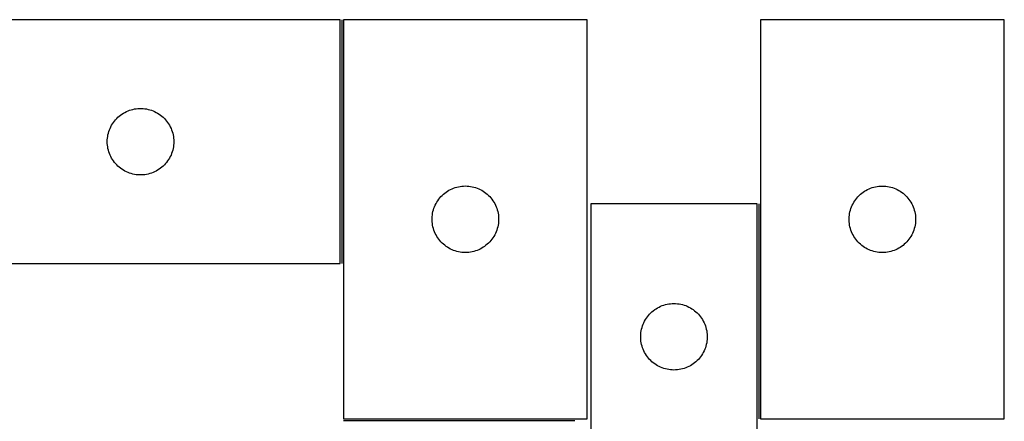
# Model space of a CAD drawing. Header units: millimetres. Extents: x 7 to 1493, y 7 to 491.
# Tile 5 of 5: x 1049 to 1493, y 310 to 491. Entities that reach past the tile are written whole.
import ezdxf

# ---------------------------------------------------------------- set-up
doc = ezdxf.new("R2010")
doc.units = ezdxf.units.MM
doc.layers.add('COMMON', color=5, linetype='CONTINUOUS', true_color=0x0000ff)
doc.layers.add('CUT', color=7, linetype='CONTINUOUS', true_color=0x000000)

msp = doc.modelspace()

# ---------------------------------------------------------------- linework, layer by layer
at = {"layer": 'COMMON'}
for p, q in [((1194.364401, 491.05692), (1194.364401, 381.05692)), ((1382.446853, 408.085227), (1382.446853, 311.057155)), ((1195.114402, 310.335228), (1299.480856, 310.335228))]:
    msp.add_line(p, q, dxfattribs=at)
at = {"layer": 'CUT'}
for p, q in [((1193.614401, 491.05692), (1013.614401, 491.05692)), ((1193.614401, 381.05692), (1193.614401, 491.05692)), ((1195.114402, 491.085229), (1195.114402, 311.085229)), ((1305.114402, 491.085229), (1195.114402, 491.085229)), ((1305.114402, 311.085229), (1305.114402, 491.085229)), ((1383.196854, 491.057155), (1383.196854, 311.057155)), ((1493.196854, 491.057155), (1383.196854, 491.057155)), ((1493.196854, 311.057155), (1493.196854, 491.057155)), ((1095.240745, 448.502075), (1095.892509, 448.916639)), ((1095.892509, 448.916639), (1096.56475, 449.297102)), ((1096.56475, 449.297102), (1097.255685, 449.642454)), ((1097.255685, 449.642454), (1097.963483, 449.951779)), ((1097.963483, 449.951779), (1098.686265, 450.224258)), ((1098.686265, 450.224258), (1099.422117, 450.459168)), ((1099.422117, 450.459168), (1100.169085, 450.655885)), ((1100.169085, 450.655885), (1100.92519, 450.813889)), ((1100.92519, 450.813889), (1101.688426, 450.93276)), ((1101.688426, 450.93276), (1102.456769, 451.012183)), ((1102.456769, 451.012183), (1103.228182, 451.051947)), ((1103.228182, 451.051947), (1104.00062, 451.051947)), ((1104.00062, 451.051947), (1104.772033, 451.012183)), ((1104.772033, 451.012183), (1105.540376, 450.93276)), ((1105.540376, 450.93276), (1106.303613, 450.813889)), ((1106.303613, 450.813889), (1107.059717, 450.655885)), ((1107.059717, 450.655885), (1107.806686, 450.459168)), ((1107.806686, 450.459168), (1108.542537, 450.224258)), ((1108.542537, 450.224258), (1109.26532, 449.951779)), ((1109.26532, 449.951779), (1109.973117, 449.642454)), ((1109.973117, 449.642454), (1110.664052, 449.297102)), ((1110.664052, 449.297102), (1111.336293, 448.916639)), ((1111.336293, 448.916639), (1111.988057, 448.502075)), ((1090.560123, 443.445141), (1090.957768, 444.107363)), ((1090.957768, 444.107363), (1091.388976, 444.748236)), ((1091.388976, 444.748236), (1091.852604, 445.366062)), ((1091.852604, 445.366062), (1092.347422, 445.959201)), ((1092.347422, 445.959201), (1092.872118, 446.526082)), ((1092.872118, 446.526082), (1093.425301, 447.0652)), ((1093.425301, 447.0652), (1094.005503, 447.575126)), ((1094.005503, 447.575126), (1094.611187, 448.054508)), ((1094.611187, 448.054508), (1095.240745, 448.502075)), ((1111.988057, 448.502075), (1112.617615, 448.054508)), ((1112.617615, 448.054508), (1113.223299, 447.575126)), ((1113.223299, 447.575126), (1113.803501, 447.0652)), ((1113.803501, 447.0652), (1114.356684, 446.526082)), ((1114.356684, 446.526082), (1114.88138, 445.959201)), ((1114.88138, 445.959201), (1115.376198, 445.366062)), ((1115.376198, 445.366062), (1115.839826, 444.748236)), ((1115.839826, 444.748236), (1116.271035, 444.107363)), ((1116.271035, 444.107363), (1116.66868, 443.445141)), ((1088.931566, 439.125201), (1089.108985, 439.876986)), ((1089.108985, 439.876986), (1089.32487, 440.618642)), ((1089.32487, 440.618642), (1089.578649, 441.348201)), ((1089.578649, 441.348201), (1089.869648, 442.063728)), ((1089.869648, 442.063728), (1090.197095, 442.763327)), ((1090.197095, 442.763327), (1090.560123, 443.445141)), ((1116.66868, 443.445141), (1117.031707, 442.763327)), ((1117.031707, 442.763327), (1117.359155, 442.063728)), ((1117.359155, 442.063728), (1117.650153, 441.348201)), ((1117.650153, 441.348201), (1117.903932, 440.618642)), ((1117.903932, 440.618642), (1118.119817, 439.876986)), ((1118.119817, 439.876986), (1118.297236, 439.125201)), ((1088.614401, 436.05692), (1088.63429, 436.829101)), ((1088.63429, 435.284738), (1088.614401, 436.05692)), ((1088.63429, 436.829101), (1088.693903, 437.599235)), ((1088.693903, 434.514605), (1088.63429, 435.284738)), ((1088.693903, 437.599235), (1088.793083, 438.365278)), ((1088.793083, 438.365278), (1088.931566, 439.125201)), ((1118.297236, 439.125201), (1118.43572, 438.365278)), ((1118.43572, 438.365278), (1118.534899, 437.599235)), ((1118.534899, 437.599235), (1118.594512, 436.829101)), ((1118.594512, 435.284738), (1118.534899, 434.514605)), ((1118.594512, 436.829101), (1118.614401, 436.05692)), ((1118.614401, 436.05692), (1118.594512, 435.284738)), ((1088.793083, 433.748561), (1088.693903, 434.514605)), ((1088.931566, 432.988639), (1088.793083, 433.748561)), ((1089.108985, 432.236853), (1088.931566, 432.988639)), ((1089.32487, 431.495197), (1089.108985, 432.236853)), ((1089.578649, 430.765638), (1089.32487, 431.495197)), ((1117.903932, 431.495197), (1117.650153, 430.765638)), ((1118.119817, 432.236853), (1117.903932, 431.495197)), ((1118.297236, 432.988639), (1118.119817, 432.236853)), ((1118.43572, 433.748561), (1118.297236, 432.988639)), ((1118.534899, 434.514605), (1118.43572, 433.748561)), ((1089.869648, 430.050111), (1089.578649, 430.765638)), ((1090.197095, 429.350513), (1089.869648, 430.050111)), ((1090.560123, 428.668699), (1090.197095, 429.350513)), ((1090.957768, 428.006477), (1090.560123, 428.668699)), ((1091.388976, 427.365603), (1090.957768, 428.006477)), ((1091.852604, 426.747777), (1091.388976, 427.365603)), ((1092.347422, 426.154638), (1091.852604, 426.747777)), ((1115.376198, 426.747777), (1114.88138, 426.154638)), ((1115.839826, 427.365603), (1115.376198, 426.747777)), ((1116.271035, 428.006477), (1115.839826, 427.365603)), ((1116.66868, 428.668699), (1116.271035, 428.006477)), ((1117.031707, 429.350513), (1116.66868, 428.668699)), ((1117.359155, 430.050111), (1117.031707, 429.350513)), ((1117.650153, 430.765638), (1117.359155, 430.050111)), ((1092.872118, 425.587757), (1092.347422, 426.154638)), ((1093.425301, 425.048639), (1092.872118, 425.587757)), ((1094.005503, 424.538713), (1093.425301, 425.048639)), ((1094.611187, 424.059331), (1094.005503, 424.538713)), ((1095.240745, 423.611764), (1094.611187, 424.059331)), ((1095.892509, 423.1972), (1095.240745, 423.611764)), ((1096.56475, 422.816738), (1095.892509, 423.1972)), ((1097.255685, 422.471386), (1096.56475, 422.816738)), ((1097.963483, 422.16206), (1097.255685, 422.471386)), ((1098.686265, 421.889581), (1097.963483, 422.16206)), ((1099.422117, 421.654672), (1098.686265, 421.889581)), ((1108.542537, 421.889581), (1107.806686, 421.654672)), ((1109.26532, 422.16206), (1108.542537, 421.889581)), ((1109.973117, 422.471386), (1109.26532, 422.16206)), ((1110.664052, 422.816738), (1109.973117, 422.471386)), ((1111.336293, 423.1972), (1110.664052, 422.816738)), ((1111.988057, 423.611764), (1111.336293, 423.1972)), ((1112.617615, 424.059331), (1111.988057, 423.611764)), ((1113.223299, 424.538713), (1112.617615, 424.059331)), ((1113.803501, 425.048639), (1113.223299, 424.538713)), ((1114.356684, 425.587757), (1113.803501, 425.048639)), ((1114.88138, 426.154638), (1114.356684, 425.587757)), ((1100.169085, 421.457954), (1099.422117, 421.654672)), ((1100.92519, 421.29995), (1100.169085, 421.457954)), ((1101.688426, 421.18108), (1100.92519, 421.29995)), ((1102.456769, 421.101657), (1101.688426, 421.18108)), ((1103.228182, 421.061893), (1102.456769, 421.101657)), ((1104.00062, 421.061893), (1103.228182, 421.061893)), ((1104.772033, 421.101657), (1104.00062, 421.061893)), ((1105.540376, 421.18108), (1104.772033, 421.101657)), ((1106.303613, 421.29995), (1105.540376, 421.18108)), ((1107.059717, 421.457954), (1106.303613, 421.29995)), ((1107.806686, 421.654672), (1107.059717, 421.457954)), ((1240.80526, 412.847026), (1241.423086, 413.310654)), ((1241.423086, 413.310654), (1242.063959, 413.741862)), ((1242.063959, 413.741862), (1242.726181, 414.139508)), ((1242.726181, 414.139508), (1243.407995, 414.502535)), ((1243.407995, 414.502535), (1244.107594, 414.829983)), ((1244.107594, 414.829983), (1244.823121, 415.120981)), ((1244.823121, 415.120981), (1245.55268, 415.37476)), ((1245.55268, 415.37476), (1246.294335, 415.590645)), ((1246.294335, 415.590645), (1247.046121, 415.768064)), ((1247.046121, 415.768064), (1247.806043, 415.906547)), ((1247.806043, 415.906547), (1248.572087, 416.005727)), ((1248.572087, 416.005727), (1249.342221, 416.06534)), ((1249.342221, 416.06534), (1250.114402, 416.085229)), ((1250.114402, 416.085229), (1250.886583, 416.06534)), ((1250.886583, 416.06534), (1251.656717, 416.005727)), ((1251.656717, 416.005727), (1252.422761, 415.906547)), ((1252.422761, 415.906547), (1253.182683, 415.768064)), ((1253.182683, 415.768064), (1253.934469, 415.590645)), ((1253.934469, 415.590645), (1254.676125, 415.37476)), ((1254.676125, 415.37476), (1255.405683, 415.120981)), ((1255.405683, 415.120981), (1256.121211, 414.829983)), ((1256.121211, 414.829983), (1256.820809, 414.502535)), ((1256.820809, 414.502535), (1257.502623, 414.139508)), ((1257.502623, 414.139508), (1258.164845, 413.741862)), ((1258.164845, 413.741862), (1258.805719, 413.310654)), ((1258.805719, 413.310654), (1259.423544, 412.847026)), ((1428.887712, 412.818952), (1429.505538, 413.28258)), ((1429.505538, 413.28258), (1430.146411, 413.713788)), ((1430.146411, 413.713788), (1430.808633, 414.111434)), ((1430.808633, 414.111434), (1431.490447, 414.474461)), ((1431.490447, 414.474461), (1432.190046, 414.801909)), ((1432.190046, 414.801909), (1432.905573, 415.092907)), ((1432.905573, 415.092907), (1433.635132, 415.346686)), ((1433.635132, 415.346686), (1434.376787, 415.562571)), ((1434.376787, 415.562571), (1435.128573, 415.73999)), ((1435.128573, 415.73999), (1435.888496, 415.878473)), ((1435.888496, 415.878473), (1436.654539, 415.977653)), ((1436.654539, 415.977653), (1437.424673, 416.037266)), ((1437.424673, 416.037266), (1438.196854, 416.057155)), ((1438.196854, 416.057155), (1438.969036, 416.037266)), ((1438.969036, 416.037266), (1439.739169, 415.977653)), ((1439.739169, 415.977653), (1440.505213, 415.878473)), ((1440.505213, 415.878473), (1441.265135, 415.73999)), ((1441.265135, 415.73999), (1442.016921, 415.562571)), ((1442.016921, 415.562571), (1442.758577, 415.346686)), ((1442.758577, 415.346686), (1443.488136, 415.092907)), ((1443.488136, 415.092907), (1444.203663, 414.801909)), ((1444.203663, 414.801909), (1444.903261, 414.474461)), ((1444.903261, 414.474461), (1445.585075, 414.111434)), ((1445.585075, 414.111434), (1446.247297, 413.713788)), ((1446.247297, 413.713788), (1446.888171, 413.28258)), ((1446.888171, 413.28258), (1447.505996, 412.818952)), ((1236.87422, 408.13488), (1237.254683, 408.807121)), ((1237.254683, 408.807121), (1237.669247, 409.458885)), ((1237.669247, 409.458885), (1238.116813, 410.088443)), ((1238.116813, 410.088443), (1238.596195, 410.694127)), ((1238.596195, 410.694127), (1239.106122, 411.274329)), ((1239.106122, 411.274329), (1239.64524, 411.827512)), ((1239.64524, 411.827512), (1240.21212, 412.352208)), ((1240.21212, 412.352208), (1240.80526, 412.847026)), ((1259.423544, 412.847026), (1260.016684, 412.352208)), ((1260.016684, 412.352208), (1260.583564, 411.827512)), ((1260.583564, 411.827512), (1261.122683, 411.274329)), ((1261.122683, 411.274329), (1261.632609, 410.694127)), ((1261.632609, 410.694127), (1262.111991, 410.088443)), ((1262.111991, 410.088443), (1262.559557, 409.458885)), ((1262.559557, 409.458885), (1262.974122, 408.807121)), ((1262.974122, 408.807121), (1263.354584, 408.13488)), ((1424.956672, 408.106806), (1425.337135, 408.779047)), ((1425.337135, 408.779047), (1425.751699, 409.430811)), ((1425.751699, 409.430811), (1426.199266, 410.060369)), ((1426.199266, 410.060369), (1426.678648, 410.666053)), ((1426.678648, 410.666053), (1427.188574, 411.246255)), ((1427.188574, 411.246255), (1427.727692, 411.799438)), ((1427.727692, 411.799438), (1428.294572, 412.324134)), ((1428.294572, 412.324134), (1428.887712, 412.818952)), ((1447.505996, 412.818952), (1448.099136, 412.324134)), ((1448.099136, 412.324134), (1448.666017, 411.799438)), ((1448.666017, 411.799438), (1449.205135, 411.246255)), ((1449.205135, 411.246255), (1449.715061, 410.666053)), ((1449.715061, 410.666053), (1450.194443, 410.060369)), ((1450.194443, 410.060369), (1450.642009, 409.430811)), ((1450.642009, 409.430811), (1451.056574, 408.779047)), ((1451.056574, 408.779047), (1451.437036, 408.106806)), ((1235.357433, 403.77444), (1235.515437, 404.530545)), ((1235.515437, 404.530545), (1235.712154, 405.277513)), ((1235.712154, 405.277513), (1235.947064, 406.013365)), ((1235.947064, 406.013365), (1236.219543, 406.736147)), ((1236.219543, 406.736147), (1236.528868, 407.443945)), ((1236.528868, 407.443945), (1236.87422, 408.13488)), ((1263.354584, 408.13488), (1263.699936, 407.443945)), ((1263.699936, 407.443945), (1264.009262, 406.736147)), ((1264.009262, 406.736147), (1264.281741, 406.013365)), ((1264.281741, 406.013365), (1264.51665, 405.277513)), ((1264.51665, 405.277513), (1264.713368, 404.530545)), ((1264.713368, 404.530545), (1264.871371, 403.77444)), ((1381.696853, 408.085227), (1306.696853, 408.085227)), ((1306.696853, 408.085227), (1306.696853, 208.085227)), ((1381.696853, 108.085227), (1381.696853, 408.085227)), ((1423.439885, 403.746366), (1423.597889, 404.502471)), ((1423.597889, 404.502471), (1423.794606, 405.24944)), ((1423.794606, 405.24944), (1424.029516, 405.985291)), ((1424.029516, 405.985291), (1424.301995, 406.708073)), ((1424.301995, 406.708073), (1424.61132, 407.415871)), ((1424.61132, 407.415871), (1424.956672, 408.106806)), ((1451.437036, 408.106806), (1451.782388, 407.415871)), ((1451.782388, 407.415871), (1452.091714, 406.708073)), ((1452.091714, 406.708073), (1452.364193, 405.985291)), ((1452.364193, 405.985291), (1452.599102, 405.24944)), ((1452.599102, 405.24944), (1452.79582, 404.502471)), ((1452.79582, 404.502471), (1452.953824, 403.746366)), ((1235.119375, 401.471448), (1235.159139, 402.242861)), ((1235.119375, 400.69901), (1235.119375, 401.471448)), ((1235.159139, 399.927597), (1235.119375, 400.69901)), ((1235.159139, 402.242861), (1235.238562, 403.011204)), ((1235.238562, 399.159254), (1235.159139, 399.927597)), ((1235.238562, 403.011204), (1235.357433, 403.77444)), ((1264.871371, 403.77444), (1264.990242, 403.011204)), ((1264.990242, 403.011204), (1265.069665, 402.242861)), ((1265.069665, 399.927597), (1264.990242, 399.159254)), ((1265.069665, 402.242861), (1265.109429, 401.471448)), ((1265.109429, 400.69901), (1265.069665, 399.927597)), ((1265.109429, 401.471448), (1265.109429, 400.69901)), ((1423.201827, 401.443374), (1423.241591, 402.214787)), ((1423.201827, 400.670936), (1423.201827, 401.443374)), ((1423.241591, 399.899523), (1423.201827, 400.670936)), ((1423.241591, 402.214787), (1423.321014, 402.98313)), ((1423.321014, 399.13118), (1423.241591, 399.899523)), ((1423.321014, 402.98313), (1423.439885, 403.746366)), ((1452.953824, 403.746366), (1453.072694, 402.98313)), ((1453.072694, 402.98313), (1453.152117, 402.214787)), ((1453.152117, 399.899523), (1453.072694, 399.13118)), ((1453.152117, 402.214787), (1453.191881, 401.443374)), ((1453.191881, 400.670936), (1453.152117, 399.899523)), ((1453.191881, 401.443374), (1453.191881, 400.670936)), ((1235.357433, 398.396018), (1235.238562, 399.159254)), ((1235.515437, 397.639913), (1235.357433, 398.396018)), ((1235.712154, 396.892944), (1235.515437, 397.639913)), ((1235.947064, 396.157093), (1235.712154, 396.892944)), ((1236.219543, 395.434311), (1235.947064, 396.157093)), ((1236.528868, 394.726513), (1236.219543, 395.434311)), ((1264.009262, 395.434311), (1263.699936, 394.726513)), ((1264.281741, 396.157093), (1264.009262, 395.434311)), ((1264.51665, 396.892944), (1264.281741, 396.157093)), ((1264.713368, 397.639913), (1264.51665, 396.892944)), ((1264.871371, 398.396018), (1264.713368, 397.639913)), ((1264.990242, 399.159254), (1264.871371, 398.396018)), ((1423.439885, 398.367944), (1423.321014, 399.13118)), ((1423.597889, 397.611839), (1423.439885, 398.367944)), ((1423.794606, 396.86487), (1423.597889, 397.611839)), ((1424.029516, 396.129019), (1423.794606, 396.86487)), ((1424.301995, 395.406237), (1424.029516, 396.129019)), ((1424.61132, 394.698439), (1424.301995, 395.406237)), ((1452.091714, 395.406237), (1451.782388, 394.698439)), ((1452.364193, 396.129019), (1452.091714, 395.406237)), ((1452.599102, 396.86487), (1452.364193, 396.129019)), ((1452.79582, 397.611839), (1452.599102, 396.86487)), ((1452.953824, 398.367944), (1452.79582, 397.611839)), ((1453.072694, 399.13118), (1452.953824, 398.367944)), ((1236.87422, 394.035578), (1236.528868, 394.726513)), ((1237.254683, 393.363337), (1236.87422, 394.035578)), ((1237.669247, 392.711573), (1237.254683, 393.363337)), ((1238.116813, 392.082015), (1237.669247, 392.711573)), ((1238.596195, 391.476331), (1238.116813, 392.082015)), ((1239.106122, 390.896129), (1238.596195, 391.476331)), ((1239.64524, 390.342946), (1239.106122, 390.896129)), ((1261.122683, 390.896129), (1260.583564, 390.342946)), ((1261.632609, 391.476331), (1261.122683, 390.896129)), ((1262.111991, 392.082015), (1261.632609, 391.476331)), ((1262.559557, 392.711573), (1262.111991, 392.082015)), ((1262.974122, 393.363337), (1262.559557, 392.711573)), ((1263.354584, 394.035578), (1262.974122, 393.363337)), ((1263.699936, 394.726513), (1263.354584, 394.035578)), ((1424.956672, 394.007504), (1424.61132, 394.698439)), ((1425.337135, 393.335263), (1424.956672, 394.007504)), ((1425.751699, 392.683499), (1425.337135, 393.335263)), ((1426.199266, 392.053941), (1425.751699, 392.683499)), ((1426.678648, 391.448257), (1426.199266, 392.053941)), ((1427.188574, 390.868055), (1426.678648, 391.448257)), ((1427.727692, 390.314872), (1427.188574, 390.868055)), ((1449.205135, 390.868055), (1448.666017, 390.314872)), ((1449.715061, 391.448257), (1449.205135, 390.868055)), ((1450.194443, 392.053941), (1449.715061, 391.448257)), ((1450.642009, 392.683499), (1450.194443, 392.053941)), ((1451.056574, 393.335263), (1450.642009, 392.683499)), ((1451.437036, 394.007504), (1451.056574, 393.335263)), ((1451.782388, 394.698439), (1451.437036, 394.007504)), ((1240.21212, 389.81825), (1239.64524, 390.342946)), ((1240.80526, 389.323432), (1240.21212, 389.81825)), ((1241.423086, 388.859804), (1240.80526, 389.323432)), ((1242.063959, 388.428596), (1241.423086, 388.859804)), ((1242.726181, 388.03095), (1242.063959, 388.428596)), ((1243.407995, 387.667923), (1242.726181, 388.03095)), ((1244.107594, 387.340475), (1243.407995, 387.667923)), ((1244.823121, 387.049477), (1244.107594, 387.340475)), ((1245.55268, 386.795698), (1244.823121, 387.049477)), ((1246.294335, 386.579813), (1245.55268, 386.795698)), ((1247.046121, 386.402394), (1246.294335, 386.579813)), ((1247.806043, 386.263911), (1247.046121, 386.402394)), ((1253.182683, 386.402394), (1252.422761, 386.263911)), ((1253.934469, 386.579813), (1253.182683, 386.402394)), ((1254.676125, 386.795698), (1253.934469, 386.579813)), ((1255.405683, 387.049477), (1254.676125, 386.795698)), ((1256.121211, 387.340475), (1255.405683, 387.049477)), ((1256.820809, 387.667923), (1256.121211, 387.340475)), ((1257.502623, 388.03095), (1256.820809, 387.667923)), ((1258.164845, 388.428596), (1257.502623, 388.03095)), ((1258.805719, 388.859804), (1258.164845, 388.428596)), ((1259.423544, 389.323432), (1258.805719, 388.859804)), ((1260.016684, 389.81825), (1259.423544, 389.323432)), ((1260.583564, 390.342946), (1260.016684, 389.81825)), ((1428.294572, 389.790176), (1427.727692, 390.314872)), ((1428.887712, 389.295358), (1428.294572, 389.790176)), ((1429.505538, 388.83173), (1428.887712, 389.295358)), ((1430.146411, 388.400522), (1429.505538, 388.83173)), ((1430.808633, 388.002876), (1430.146411, 388.400522)), ((1431.490447, 387.639849), (1430.808633, 388.002876)), ((1432.190046, 387.312401), (1431.490447, 387.639849)), ((1432.905573, 387.021403), (1432.190046, 387.312401)), ((1433.635132, 386.767624), (1432.905573, 387.021403)), ((1434.376787, 386.551739), (1433.635132, 386.767624)), ((1435.128573, 386.37432), (1434.376787, 386.551739)), ((1435.888496, 386.235837), (1435.128573, 386.37432)), ((1441.265135, 386.37432), (1440.505213, 386.235837)), ((1442.016921, 386.551739), (1441.265135, 386.37432)), ((1442.758577, 386.767624), (1442.016921, 386.551739)), ((1443.488136, 387.021403), (1442.758577, 386.767624)), ((1444.203663, 387.312401), (1443.488136, 387.021403)), ((1444.903261, 387.639849), (1444.203663, 387.312401)), ((1445.585075, 388.002876), (1444.903261, 387.639849)), ((1446.247297, 388.400522), (1445.585075, 388.002876)), ((1446.888171, 388.83173), (1446.247297, 388.400522)), ((1447.505996, 389.295358), (1446.888171, 388.83173)), ((1448.099136, 389.790176), (1447.505996, 389.295358)), ((1448.666017, 390.314872), (1448.099136, 389.790176)), ((1248.572087, 386.164731), (1247.806043, 386.263911)), ((1249.342221, 386.105118), (1248.572087, 386.164731)), ((1250.114402, 386.085229), (1249.342221, 386.105118)), ((1250.886583, 386.105118), (1250.114402, 386.085229)), ((1251.656717, 386.164731), (1250.886583, 386.105118)), ((1252.422761, 386.263911), (1251.656717, 386.164731)), ((1436.654539, 386.136657), (1435.888496, 386.235837)), ((1437.424673, 386.077044), (1436.654539, 386.136657)), ((1438.196854, 386.057155), (1437.424673, 386.077044)), ((1438.969036, 386.077044), (1438.196854, 386.057155)), ((1439.739169, 386.136657), (1438.969036, 386.077044)), ((1440.505213, 386.235837), (1439.739169, 386.136657)), ((1013.614401, 381.05692), (1193.614401, 381.05692)), ((1334.294571, 359.352206), (1334.887711, 359.847024)), ((1334.887711, 359.847024), (1335.505537, 360.310652)), ((1335.505537, 360.310652), (1336.14641, 360.74186)), ((1336.14641, 360.74186), (1336.808632, 361.139506)), ((1336.808632, 361.139506), (1337.490446, 361.502533)), ((1337.490446, 361.502533), (1338.190045, 361.829981)), ((1338.190045, 361.829981), (1338.905572, 362.120979)), ((1338.905572, 362.120979), (1339.635131, 362.374758)), ((1339.635131, 362.374758), (1340.376786, 362.590643)), ((1340.376786, 362.590643), (1341.128572, 362.768062)), ((1341.128572, 362.768062), (1341.888495, 362.906545)), ((1341.888495, 362.906545), (1342.654538, 363.005725)), ((1342.654538, 363.005725), (1343.424672, 363.065338)), ((1343.424672, 363.065338), (1344.196853, 363.085227)), ((1344.196853, 363.085227), (1344.969035, 363.065338)), ((1344.969035, 363.065338), (1345.739168, 363.005725)), ((1345.739168, 363.005725), (1346.505212, 362.906545)), ((1346.505212, 362.906545), (1347.265134, 362.768062)), ((1347.265134, 362.768062), (1348.01692, 362.590643)), ((1348.01692, 362.590643), (1348.758576, 362.374758)), ((1348.758576, 362.374758), (1349.488135, 362.120979)), ((1349.488135, 362.120979), (1350.203662, 361.829981)), ((1350.203662, 361.829981), (1350.90326, 361.502533)), ((1350.90326, 361.502533), (1351.585074, 361.139506)), ((1351.585074, 361.139506), (1352.247296, 360.74186)), ((1352.247296, 360.74186), (1352.88817, 360.310652)), ((1352.88817, 360.310652), (1353.505995, 359.847024)), ((1353.505995, 359.847024), (1354.099135, 359.352206)), ((1330.956671, 355.134878), (1331.337134, 355.807119)), ((1331.337134, 355.807119), (1331.751698, 356.458883)), ((1331.751698, 356.458883), (1332.199265, 357.088441)), ((1332.199265, 357.088441), (1332.678647, 357.694125)), ((1332.678647, 357.694125), (1333.188573, 358.274327)), ((1333.188573, 358.274327), (1333.727691, 358.82751)), ((1333.727691, 358.82751), (1334.294571, 359.352206)), ((1354.099135, 359.352206), (1354.666016, 358.82751)), ((1354.666016, 358.82751), (1355.205134, 358.274327)), ((1355.205134, 358.274327), (1355.71506, 357.694125)), ((1355.71506, 357.694125), (1356.194442, 357.088441)), ((1356.194442, 357.088441), (1356.642008, 356.458883)), ((1356.642008, 356.458883), (1357.056573, 355.807119)), ((1357.056573, 355.807119), (1357.437035, 355.134878)), ((1329.439884, 350.774438), (1329.597888, 351.530543)), ((1329.597888, 351.530543), (1329.794605, 352.277511)), ((1329.794605, 352.277511), (1330.029515, 353.013363)), ((1330.029515, 353.013363), (1330.301994, 353.736145)), ((1330.301994, 353.736145), (1330.611319, 354.443943)), ((1330.611319, 354.443943), (1330.956671, 355.134878)), ((1357.437035, 355.134878), (1357.782387, 354.443943)), ((1357.782387, 354.443943), (1358.091713, 353.736145)), ((1358.091713, 353.736145), (1358.364192, 353.013363)), ((1358.364192, 353.013363), (1358.599101, 352.277511)), ((1358.599101, 352.277511), (1358.795819, 351.530543)), ((1358.795819, 351.530543), (1358.953823, 350.774438)), ((1329.201826, 348.471446), (1329.24159, 349.242859)), ((1329.201826, 347.699008), (1329.201826, 348.471446)), ((1329.24159, 346.927595), (1329.201826, 347.699008)), ((1329.24159, 349.242859), (1329.321013, 350.011202)), ((1329.321013, 346.159252), (1329.24159, 346.927595)), ((1329.321013, 350.011202), (1329.439884, 350.774438)), ((1358.953823, 350.774438), (1359.072693, 350.011202)), ((1359.072693, 350.011202), (1359.152116, 349.242859)), ((1359.152116, 346.927595), (1359.072693, 346.159252)), ((1359.152116, 349.242859), (1359.19188, 348.471446)), ((1359.19188, 347.699008), (1359.152116, 346.927595)), ((1359.19188, 348.471446), (1359.19188, 347.699008)), ((1329.439884, 345.396016), (1329.321013, 346.159252)), ((1329.597888, 344.639911), (1329.439884, 345.396016)), ((1329.794605, 343.892942), (1329.597888, 344.639911)), ((1330.029515, 343.157091), (1329.794605, 343.892942)), ((1330.301994, 342.434309), (1330.029515, 343.157091)), ((1330.611319, 341.726511), (1330.301994, 342.434309)), ((1358.091713, 342.434309), (1357.782387, 341.726511)), ((1358.364192, 343.157091), (1358.091713, 342.434309)), ((1358.599101, 343.892942), (1358.364192, 343.157091)), ((1358.795819, 344.639911), (1358.599101, 343.892942)), ((1358.953823, 345.396016), (1358.795819, 344.639911)), ((1359.072693, 346.159252), (1358.953823, 345.396016)), ((1330.956671, 341.035576), (1330.611319, 341.726511)), ((1331.337134, 340.363335), (1330.956671, 341.035576)), ((1331.751698, 339.711571), (1331.337134, 340.363335)), ((1332.199265, 339.082013), (1331.751698, 339.711571)), ((1332.678647, 338.476329), (1332.199265, 339.082013)), ((1333.188573, 337.896127), (1332.678647, 338.476329)), ((1333.727691, 337.342944), (1333.188573, 337.896127)), ((1355.205134, 337.896127), (1354.666016, 337.342944)), ((1355.71506, 338.476329), (1355.205134, 337.896127)), ((1356.194442, 339.082013), (1355.71506, 338.476329)), ((1356.642008, 339.711571), (1356.194442, 339.082013)), ((1357.056573, 340.363335), (1356.642008, 339.711571)), ((1357.437035, 341.035576), (1357.056573, 340.363335)), ((1357.782387, 341.726511), (1357.437035, 341.035576)), ((1334.294571, 336.818248), (1333.727691, 337.342944)), ((1334.887711, 336.32343), (1334.294571, 336.818248)), ((1335.505537, 335.859802), (1334.887711, 336.32343)), ((1336.14641, 335.428594), (1335.505537, 335.859802)), ((1336.808632, 335.030948), (1336.14641, 335.428594)), ((1337.490446, 334.667921), (1336.808632, 335.030948)), ((1338.190045, 334.340473), (1337.490446, 334.667921)), ((1338.905572, 334.049475), (1338.190045, 334.340473)), ((1339.635131, 333.795696), (1338.905572, 334.049475)), ((1340.376786, 333.579811), (1339.635131, 333.795696)), ((1341.128572, 333.402392), (1340.376786, 333.579811)), ((1341.888495, 333.263909), (1341.128572, 333.402392)), ((1342.654538, 333.164729), (1341.888495, 333.263909)), ((1343.424672, 333.105116), (1342.654538, 333.164729)), ((1344.196853, 333.085227), (1343.424672, 333.105116)), ((1344.969035, 333.105116), (1344.196853, 333.085227)), ((1345.739168, 333.164729), (1344.969035, 333.105116)), ((1346.505212, 333.263909), (1345.739168, 333.164729)), ((1347.265134, 333.402392), (1346.505212, 333.263909)), ((1348.01692, 333.579811), (1347.265134, 333.402392)), ((1348.758576, 333.795696), (1348.01692, 333.579811)), ((1349.488135, 334.049475), (1348.758576, 333.795696)), ((1350.203662, 334.340473), (1349.488135, 334.049475)), ((1350.90326, 334.667921), (1350.203662, 334.340473)), ((1351.585074, 335.030948), (1350.90326, 334.667921)), ((1352.247296, 335.428594), (1351.585074, 335.030948)), ((1352.88817, 335.859802), (1352.247296, 335.428594)), ((1353.505995, 336.32343), (1352.88817, 335.859802)), ((1354.099135, 336.818248), (1353.505995, 336.32343)), ((1354.666016, 337.342944), (1354.099135, 336.818248)), ((1195.114402, 311.085229), (1305.114402, 311.085229)), ((1383.196854, 311.057155), (1493.196854, 311.057155))]:
    msp.add_line(p, q, dxfattribs=at)

doc.saveas('drawing.dxf')
